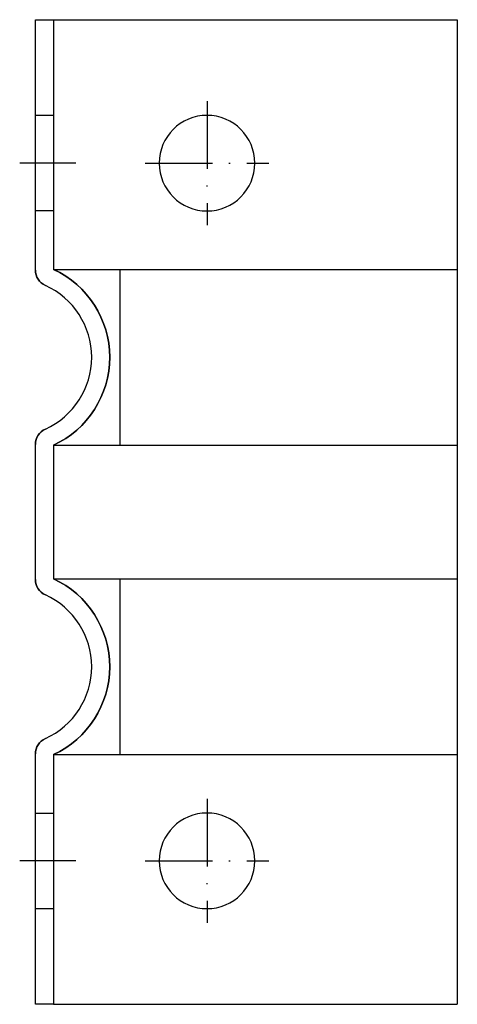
# Model space of a CAD drawing. Extents: x -343 to -265, y 822 to 998.
import ezdxf

# ---------------------------------------------------------------- set-up
doc = ezdxf.new("R2010")
doc.units = 0
doc.linetypes.add('ACAD_ISO10W100', pattern=[18, 12, -3, 0, -3])
doc.linetypes.add('AUSGEZOGEN', pattern=[0])
doc.layers.add('CLEATS', color=7, linetype='CONTINUOUS')
doc.layers.add('SWAGEBEAM', color=7, linetype='AUSGEZOGEN')

msp = doc.modelspace()

# ---------------------------------------------------------------- linework, layer by layer
at = {"layer": 'CLEATS', "extrusion": (1.83691e-16, 1, 0)}
for p, q in [((-340, 997.5), (-336.8, 997.5)), ((-336.8, 997.5), (-265, 997.5))]:
    msp.add_line(p, q, dxfattribs=at)
at = {"layer": 'CLEATS'}
for p, q in [((-340, 997.5), (-336.8, 997.5)), ((-340, 952.99), (-340, 997.5)), ((-336.8, 997.5), (-336.8, 953.12)), ((-325, 997.5), (-265, 997.5)), ((-265, 997.5), (-265, 822.5)), ((-336.8, 980.5), (-340, 980.5)), ((-336.8, 963.5), (-340, 963.5)), ((-336.8, 953.12), (-265, 953.12)), ((-325, 953.12), (-325, 921.88)), ((-340, 897.99), (-340, 922.01)), ((-336.8, 921.88), (-336.8, 898.12)), ((-336.8, 921.88), (-265, 921.88)), ((-336.8, 898.12), (-265, 898.12)), ((-325, 898.12), (-325, 866.88)), ((-340, 822.5), (-340, 867.01)), ((-336.8, 866.88), (-336.8, 822.5)), ((-336.8, 866.88), (-265, 866.88)), ((-340, 856.5), (-336.8, 856.5)), ((-340, 839.5), (-336.8, 839.5)), ((-336.8, 822.5), (-340, 822.5)), ((-325, 822.5), (-265, 822.5))]:
    msp.add_line(p, q, dxfattribs=at)
at = {"layer": 'CLEATS', "extrusion": (-1, 1.83691e-16, 0)}
for p, q in [((-340, 952.99), (-340, 997.5)), ((-340, 897.99), (-340, 922.01)), ((-340, 822.5), (-340, 867.01))]:
    msp.add_line(p, q, dxfattribs=at)
at = {"layer": 'CLEATS', "extrusion": (1, -1.83691e-16, 0)}
for p, q in [((-336.8, 997.5), (-336.8, 953.12)), ((-336.8, 921.88), (-336.8, 898.12)), ((-336.8, 866.88), (-336.8, 822.5))]:
    msp.add_line(p, q, dxfattribs=at)
at = {"layer": 'CLEATS', "color": 1, "linetype": 'ACAD_ISO10W100'}
for p, q in [((-309.5, 983), (-309.5, 961)), ((-320.5, 972), (-298.5, 972)), ((-309.5, 859), (-309.5, 837)), ((-320.5, 848), (-298.5, 848))]:
    msp.add_line(p, q, dxfattribs=at)
at = {"layer": 'CLEATS', "extrusion": (-1.83691e-16, -1, 0)}
for q in [(-340, 822.5), (-265, 822.5)]:
    msp.add_line((-336.8, 822.5), q, dxfattribs=at)
at = {"layer": 'CLEATS', "extrusion": (-3.06152e-16, 5.62373e-32, -1)}
for centre in [(309.5, 972), (309.5, 848)]:
    msp.add_circle(centre, 8.5, dxfattribs=at)
at = {"layer": 'CLEATS', "extrusion": (0, 0, -1)}
for centre, radius, start, end in [((337, 952.99), 3, 294.3157, 0), ((344, 937.5), 17.2, 114.7465, 245.2535), ((337, 922.01), 3, 360, 65.6843), ((337, 897.99), 3, 294.3157, 0), ((344, 882.5), 17.2, 114.7465, 245.2535), ((337, 867.01), 3, 360, 65.6843)]:
    msp.add_arc(centre, radius, start, end, dxfattribs=at)
at = {"layer": 'CLEATS'}
for centre, radius, start, end in [((-337, 952.99), 3, 180, 245.6843), ((-344, 937.5), 17.2, 294.7465, 65.2535), ((-344, 937.5), 14, 294.3157, 65.6843), ((-344, 937.5), 14, 294.3157, 65.6843), ((-337, 922.01), 3, 114.3157, 180), ((-337, 897.99), 3, 180, 245.6843), ((-344, 882.5), 17.2, 294.7465, 65.2535), ((-344, 882.5), 14, 294.3157, 65.6843), ((-344, 882.5), 14, 294.3157, 65.6843), ((-337, 867.01), 3, 114.3157, 180)]:
    msp.add_arc(centre, radius, start, end, dxfattribs=at)
at = {"layer": 'SWAGEBEAM', "color": 1, "linetype": 'ACAD_ISO10W100'}
for p, q in [((-332.8, 972), (-342.8, 972)), ((-332.8, 848), (-342.8, 848))]:
    msp.add_line(p, q, dxfattribs=at)

doc.saveas('drawing.dxf')
